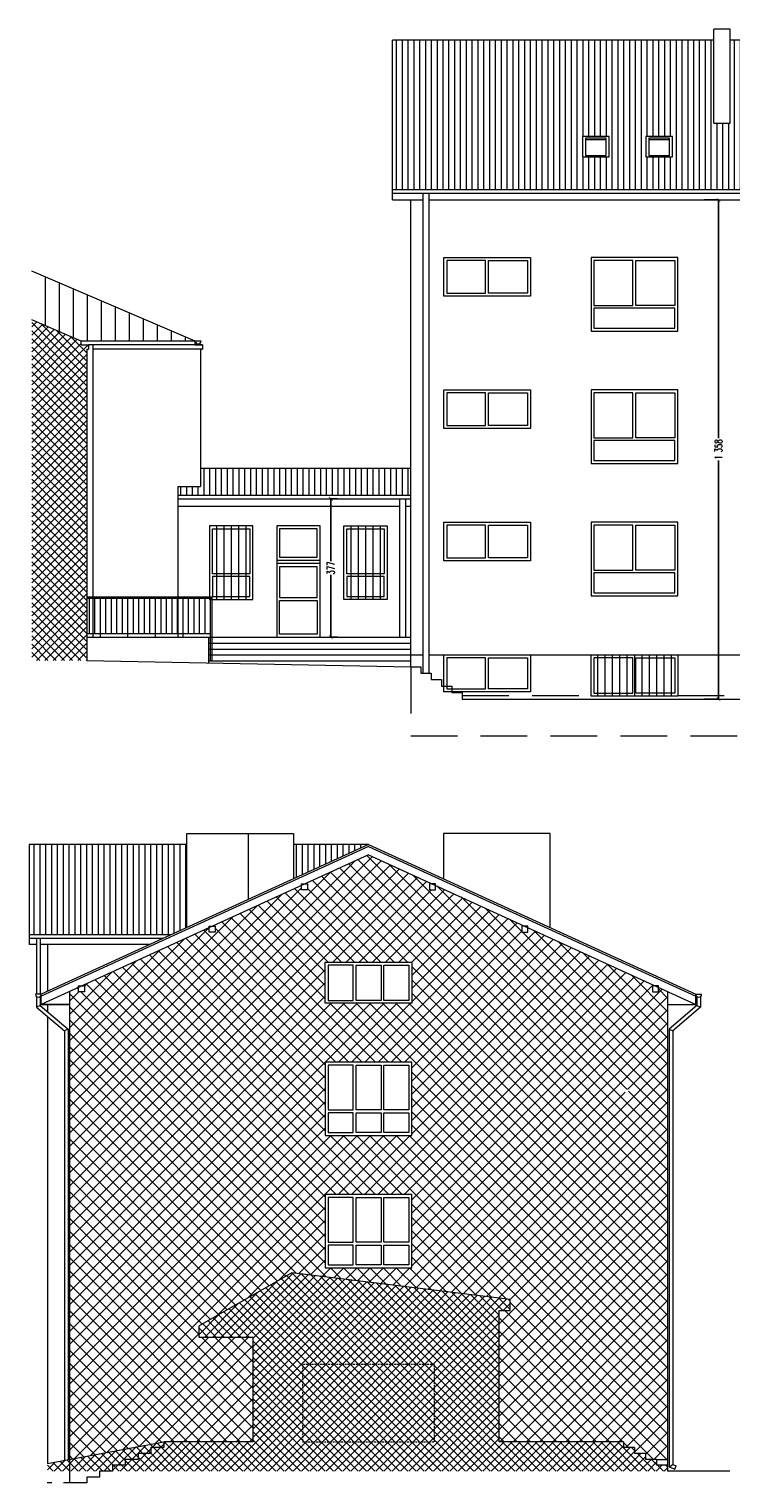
# Model space of a CAD drawing. Header units: centimetres. Extents: x -169503 to -110243, y -22061 to 11368.
# Tile 12 of 37: x -151032 to -149121, y -2214 to 1741. Entities that reach past the tile are written whole.
import ezdxf

# ---------------------------------------------------------------- set-up
doc = ezdxf.new("R2010")
doc.units = ezdxf.units.CM
doc.header["$LTSCALE"] = 10
for name, pattern in [('DASHED', [0.75, 0.5, -0.25]), ('KRESKOWA', [19.05, 12.7, -6.35]), ('UKRYTE', [9.525, 6.35, -3.175])]:
    doc.linetypes.add(name, pattern=pattern)
doc.layers.get('0').update_dxf_attribs({"color": 250})
doc.layers.get('Defpoints').update_dxf_attribs({"color": 250})
for name, color, linetype, lineweight in [('_BALUSTRADY', 250, 'Continuous', 15), ('_DOCIEPLENIE ISTN', 250, 'Continuous', 15), ('_KRATY', 250, 'Continuous', 15), ('_OKNA', 250, 'Continuous', 15), ('_SC', 250, 'Continuous', 15), ('_WID', 250, 'Continuous', 15)]:
    doc.layers.add(name, color=color, linetype=linetype, lineweight=lineweight)
doc.styles.add('styl1', font='Simplex.SHX', dxfattribs={"width": 0.7})
doc.dimstyles.new('100', dxfattribs={"dimtxt": 20, "dimasz": 10, "dimexe": 1.25, "dimexo": 0, "dimtad": 0, "dimdec": 1, "dimdsep": 46, "dimlunit": 6, "dimtxsty": 'styl1', "dimblk1": 'ARCHTICK', "dimblk2": 'ARCHTICK', "dimsah": 1, "dimcen": 5, "dimclrt": 256, "dimadec": 0, "dimazin": 0, "dimtfac": 1, "dimtdec": 1, "dimtmove": 0, "dimatfit": 3, "dimldrblk": 'ARCHTICK', "dimfxl": 1.25, "dimtolj": 1, "dimtzin": 0, "dimarcsym": 0})
pattern_1 = [(90, (-15046.206, 544.223), (-15.875, 3e-15), [])]

# ---------------------------------------------------------------- blocks, each defined once
blk = doc.blocks.new('_ARCHTICK')
at = {"color": 0, "linetype": 'ByBlock', "const_width": 0.15}
blk.add_lwpolyline([(-0.5, -0.5), (0.5, 0.5)], dxfattribs=at)
blk = doc.blocks.new('*D176')
at = {"layer": '_WID', "color": 0, "lineweight": -2}
for p, q in [((-149194, 1276.7), (-149153.3, 1276.7)), ((-149154.5, 1276.7), (-149154.5, 628)), ((-149154.5, -81.3), (-149154.5, 567.4)), ((-149194, -81.3), (-149153.3, -81.3))]:
    blk.add_line(p, q, dxfattribs=at)
at = {"layer": 'Defpoints', "color": 0}
for p in [(-149194, 1276.7), (-149154.5, 1276.7), (-149194, -81.3)]:
    blk.add_point(p, dxfattribs=at)
at = {"layer": '_WID', "color": 0, "lineweight": -2, "xscale": 10, "yscale": 10, "zscale": 10}
for p, rotation in [((-149154.5, 1276.7), 90), ((-149154.5, -81.3), 270)]:
    blk.add_blockref('_ARCHTICK', p, dxfattribs=dict(at, rotation=rotation))
at = {"layer": '_WID', "insert": (-149154.5, 597.7), "char_height": 20, "attachment_point": 5, "rotation": 90, "style": 'styl1'}
blk.add_mtext('\\A1;1\xa0358', dxfattribs=at)
blk = doc.blocks.new('*D177')
at = {"layer": '_WID', "color": 0, "lineweight": -2}
for p, q in [((-150192, 463.7), (-150211.7, 463.7)), ((-150210.5, 463.7), (-150210.5, 293.8)), ((-150210.5, 86.7), (-150210.5, 256.6)), ((-150192, 86.7), (-150211.7, 86.7))]:
    blk.add_line(p, q, dxfattribs=at)
at = {"layer": 'Defpoints', "color": 0}
for p in [(-150192, 463.7), (-150210.5, 86.7), (-150192, 86.7)]:
    blk.add_point(p, dxfattribs=at)
at = {"layer": '_WID', "color": 0, "lineweight": -2, "xscale": 10, "yscale": 10, "zscale": 10}
for p, rotation in [((-150210.5, 463.7), 90), ((-150210.5, 86.7), 270)]:
    blk.add_blockref('_ARCHTICK', p, dxfattribs=dict(at, rotation=rotation))
at = {"layer": '_WID', "insert": (-150210.5, 275.2), "char_height": 20, "attachment_point": 5, "rotation": 90, "style": 'styl1'}
blk.add_mtext('\\A1;377', dxfattribs=at)

msp = doc.modelspace()

# ---------------------------------------------------------------- hatches: boundary and pattern name
at = {"layer": '_DOCIEPLENIE ISTN'}
h = msp.add_hatch(dxfattribs=at)
h.set_pattern_fill('ANSI37', color=256, scale=8)
h.set_pattern_definition([(45, (-7.336, 76.6), (-17.9605122, 17.9605122), []), (135, (-7.336, 76.6), (-17.9605122, -17.9605122), [])])
h.paths.add_polyline_path([(-149293.06, -877.17), (-149318.06, -865.74), (-149318.06, -878.08), (-149334.06, -878.08), (-149334.06, -862.08), (-149326.06, -862.08), (-149673.66, -703.2), (-149673.66, -715.54), (-149689.66, -715.54), (-149689.66, -699.54), (-149681.66, -699.54), (-149925.4, -588.13), (-149925.4, -600.47), (-149941.4, -600.47), (-149941.4, -584.47), (-149933.4, -584.47), (-150107.56, -504.86), (-150281.72, -584.47), (-150273.72, -584.47), (-150273.72, -600.47), (-150289.72, -600.47), (-150289.72, -588.13), (-150533.46, -699.54), (-150525.46, -699.54), (-150525.46, -715.54), (-150541.46, -715.54), (-150541.46, -703.2), (-150889.06, -862.08), (-150881.06, -862.08), (-150881.06, -878.08), (-150897.06, -878.08), (-150897.06, -865.74), (-150922.06, -877.17), (-150922.06, -2150.17), (-150665.06, -2102.17), (-150422.06, -2102.17), (-150422.06, -1817.17), (-150569.06, -1817.17), (-150569.06, -1787.17), (-150316.06, -1642.17), (-149722.06, -1715.17), (-149722.06, -1745.17), (-149752.06, -1745.17), (-149752.06, -2102.17), (-149413.06, -2102.17), (-149413.06, -2118.17), (-149383.06, -2118.17), (-149383.06, -2134.17), (-149353.06, -2134.17), (-149353.06, -2150.17), (-149323.06, -2150.17), (-149293.06, -2150.17), (-149293.06, -1148.39), (-149399.36, -1148.39, -1), (-149409.76, -1148.39, -1), (-149399.36, -1148.39), (-149293.06, -1148.39)])
h.paths.add_polyline_path([(-149989.56, -1069.17), (-149989.56, -1269.17), (-150225.56, -1269.17), (-150225.56, -1069.17)], flags=16)
h.paths.add_polyline_path([(-149997.56, -1077.17), (-149997.56, -1199.17), (-150065.56, -1199.17), (-150065.56, -1077.17)], flags=0)
h.paths.add_polyline_path([(-149989.56, -909.17), (-150225.56, -909.17), (-150225.56, -797.17), (-149989.56, -797.17)], flags=16)
h.paths.add_polyline_path([(-149997.56, -901.17), (-150065.56, -901.17), (-150065.56, -805.17), (-149997.56, -805.17)], flags=0)
h.paths.add_polyline_path([(-149997.56, -1207.17), (-149997.56, -1261.17), (-150065.56, -1261.17), (-150065.56, -1207.17)], flags=0)
h.paths.add_polyline_path([(-150073.56, -1077.17), (-150073.56, -1199.17), (-150141.56, -1199.17), (-150141.56, -1077.17)], flags=0)
h.paths.add_polyline_path([(-150073.56, -901.17), (-150141.56, -901.17), (-150141.56, -805.17), (-150073.56, -805.17)], flags=0)
h.paths.add_polyline_path([(-150073.56, -1207.17), (-150073.56, -1261.17), (-150141.56, -1261.17), (-150141.56, -1207.17)], flags=0)
h.paths.add_polyline_path([(-149989.56, -1429.17), (-149989.56, -1629.17), (-150225.56, -1629.17), (-150225.56, -1429.17)], flags=16)
h.paths.add_polyline_path([(-150149.56, -1077.17), (-150149.56, -1199.17), (-150217.56, -1199.17), (-150217.56, -1077.17)], flags=0)
h.paths.add_polyline_path([(-149997.56, -1437.17), (-149997.56, -1559.17), (-150065.56, -1559.17), (-150065.56, -1437.17)], flags=0)
h.paths.add_polyline_path([(-150149.56, -901.17), (-150217.56, -901.17), (-150217.56, -805.17), (-150149.56, -805.17)], flags=0)
h.paths.add_polyline_path([(-150149.56, -1207.17), (-150149.56, -1261.17), (-150217.56, -1261.17), (-150217.56, -1207.17)], flags=0)
h.paths.add_polyline_path([(-150073.56, -1437.17), (-150073.56, -1559.17), (-150141.56, -1559.17), (-150141.56, -1437.17)], flags=0)
h.paths.add_polyline_path([(-149997.56, -1567.17), (-149997.56, -1621.17), (-150065.56, -1621.17), (-150065.56, -1567.17)], flags=0)
h.paths.add_polyline_path([(-150149.56, -1437.17), (-150149.56, -1559.17), (-150217.56, -1559.17), (-150217.56, -1437.17)], flags=0)
h.paths.add_polyline_path([(-150073.56, -1567.17), (-150073.56, -1621.17), (-150141.56, -1621.17), (-150141.56, -1567.17)], flags=0)
h.paths.add_polyline_path([(-150149.56, -1567.17), (-150149.56, -1621.17), (-150217.56, -1621.17), (-150217.56, -1567.17)], flags=0)
h.paths.add_polyline_path([(-150160.9, -1527.75), (-150047.56, -1527.75), (-150047.56, -1464.42), (-150160.9, -1464.42)], flags=8)
h.paths.add_polyline_path([(-150160.9, -1167.75), (-150047.56, -1167.75), (-150047.56, -1104.42), (-150160.9, -1104.42)], flags=8)
h.paths.add_polyline_path([(-150160.9, -882.02), (-150047.56, -882.02), (-150047.56, -818.68), (-150160.9, -818.68)], flags=8)
at = {"layer": '_OKNA'}
h = msp.add_hatch(dxfattribs=at)
h.set_pattern_fill('ANSI31', color=256, scale=5, angle=45)
h.set_pattern_definition(pattern_1)
h.paths.add_polyline_path([(-149166.84, 1711.48), (-150042.72, 1711.48), (-150042.72, 1304.17), (-144977.77, 1304.17), (-144977.77, 1711.48), (-146073.99, 1711.48), (-146073.99, 1485.45), (-146117.99, 1485.45), (-146117.99, 1711.48), (-146446.1, 1711.48), (-146446.1, 1485.45), (-146490.1, 1485.45), (-146490.1, 1711.48), (-147521.46, 1711.48), (-147521.46, 1485.45), (-147565.46, 1485.45), (-147565.46, 1711.48), (-147812.84, 1711.48), (-147812.84, 1435.67), (-147856.84, 1435.67), (-147856.84, 1711.48), (-148072.84, 1711.48), (-148072.84, 1485.45), (-148116.84, 1485.45), (-148116.84, 1711.48), (-148902.5, 1711.48), (-148902.5, 1485.45), (-148946.5, 1485.45), (-148946.5, 1711.48), (-149122.84, 1711.48), (-149122.84, 1485.45), (-149166.84, 1485.45)])
h.paths.add_polyline_path([(-149452.49, 1448.76), (-149452.49, 1393.91), (-149524.99, 1393.91), (-149524.99, 1448.76)], flags=16)
h.paths.add_polyline_path([(-149460.49, 1444.76), (-149460.49, 1397.91), (-149516.99, 1397.91), (-149516.99, 1444.76)], flags=0)
h.paths.add_polyline_path([(-149352.49, 1448.76), (-149279.99, 1448.76), (-149279.99, 1393.91), (-149352.49, 1393.91)], flags=16)
h.paths.add_polyline_path([(-149344.49, 1444.76), (-149287.99, 1444.76), (-149287.99, 1397.91), (-149344.49, 1397.91)], flags=0)
h.paths.add_polyline_path([(-149053.04, 1448.76), (-148980.54, 1448.76), (-148980.54, 1393.91), (-149053.04, 1393.91)], flags=16)
h.paths.add_polyline_path([(-149045.04, 1444.76), (-148988.54, 1444.76), (-148988.54, 1397.91), (-149045.04, 1397.91)], flags=0)
h.paths.add_polyline_path([(-148880.54, 1448.76), (-148808.04, 1448.76), (-148808.04, 1393.91), (-148880.54, 1393.91)], flags=16)
h.paths.add_polyline_path([(-148872.54, 1444.76), (-148816.04, 1444.76), (-148816.04, 1397.91), (-148872.54, 1397.91)], flags=0)
h.paths.add_polyline_path([(-148708.04, 1448.76), (-148635.55, 1448.76), (-148635.55, 1393.91), (-148708.04, 1393.91)], flags=16)
h.paths.add_polyline_path([(-148700.04, 1444.76), (-148643.55, 1444.76), (-148643.55, 1397.91), (-148700.04, 1397.91)], flags=0)
h.paths.add_polyline_path([(-148535.55, 1448.76), (-148463.05, 1448.76), (-148463.05, 1393.91), (-148535.55, 1393.91)], flags=16)
h.paths.add_polyline_path([(-148527.55, 1444.76), (-148471.05, 1444.76), (-148471.05, 1397.91), (-148527.55, 1397.91)], flags=0)
h.paths.add_polyline_path([(-148363.05, 1448.76), (-148290.55, 1448.76), (-148290.55, 1393.91), (-148363.05, 1393.91)], flags=16)
h.paths.add_polyline_path([(-148355.05, 1444.76), (-148298.55, 1444.76), (-148298.55, 1397.91), (-148355.05, 1397.91)], flags=0)
h.paths.add_polyline_path([(-148190.55, 1448.76), (-148118.05, 1448.76), (-148118.05, 1393.91), (-148190.55, 1393.91)], flags=16)
h.paths.add_polyline_path([(-148182.55, 1444.76), (-148126.05, 1444.76), (-148126.05, 1397.91), (-148182.55, 1397.91)], flags=0)
h.paths.add_polyline_path([(-148018.05, 1448.76), (-147945.56, 1448.76), (-147945.56, 1393.91), (-148018.05, 1393.91)], flags=16)
h.paths.add_polyline_path([(-148010.05, 1444.76), (-147953.56, 1444.76), (-147953.56, 1397.91), (-148010.05, 1397.91)], flags=0)
h.paths.add_polyline_path([(-147743.04, 1448.76), (-147670.54, 1448.76), (-147670.54, 1393.91), (-147743.04, 1393.91)], flags=16)
h.paths.add_polyline_path([(-147735.04, 1444.76), (-147678.54, 1444.76), (-147678.54, 1397.91), (-147735.04, 1397.91)], flags=0)
h.paths.add_polyline_path([(-147570.54, 1448.76), (-147498.04, 1448.76), (-147498.04, 1393.91), (-147570.54, 1393.91)], flags=16)
h.paths.add_polyline_path([(-147562.54, 1444.76), (-147506.04, 1444.76), (-147506.04, 1397.91), (-147562.54, 1397.91)], flags=0)
h.paths.add_polyline_path([(-147398.04, 1448.76), (-147325.55, 1448.76), (-147325.55, 1393.91), (-147398.04, 1393.91)], flags=16)
h.paths.add_polyline_path([(-147390.04, 1444.76), (-147333.55, 1444.76), (-147333.55, 1397.91), (-147390.04, 1397.91)], flags=0)
h.paths.add_polyline_path([(-147225.55, 1448.76), (-147153.05, 1448.76), (-147153.05, 1393.91), (-147225.55, 1393.91)], flags=16)
h.paths.add_polyline_path([(-147217.55, 1444.76), (-147161.05, 1444.76), (-147161.05, 1397.91), (-147217.55, 1397.91)], flags=0)
h.paths.add_polyline_path([(-147053.05, 1448.76), (-146980.55, 1448.76), (-146980.55, 1393.91), (-147053.05, 1393.91)], flags=16)
h.paths.add_polyline_path([(-147045.05, 1444.76), (-146988.55, 1444.76), (-146988.55, 1397.91), (-147045.05, 1397.91)], flags=0)
h.paths.add_polyline_path([(-146880.55, 1448.76), (-146808.05, 1448.76), (-146808.05, 1393.91), (-146880.55, 1393.91)], flags=16)
h.paths.add_polyline_path([(-146872.55, 1444.76), (-146816.05, 1444.76), (-146816.05, 1397.91), (-146872.55, 1397.91)], flags=0)
h.paths.add_polyline_path([(-146708.05, 1448.76), (-146635.56, 1448.76), (-146635.56, 1393.91), (-146708.05, 1393.91)], flags=16)
h.paths.add_polyline_path([(-146700.05, 1444.76), (-146643.56, 1444.76), (-146643.56, 1397.91), (-146700.05, 1397.91)], flags=0)
h.paths.add_polyline_path([(-146021.3, 1448.76), (-145948.8, 1448.76), (-145948.8, 1393.91), (-146021.3, 1393.91)], flags=16)
h.paths.add_polyline_path([(-146013.3, 1444.76), (-145956.8, 1444.76), (-145956.8, 1397.91), (-146013.3, 1397.91)], flags=0)
h.paths.add_polyline_path([(-145848.8, 1448.76), (-145776.3, 1448.76), (-145776.3, 1393.91), (-145848.8, 1393.91)], flags=16)
h.paths.add_polyline_path([(-145840.8, 1444.76), (-145784.3, 1444.76), (-145784.3, 1397.91), (-145840.8, 1397.91)], flags=0)
h.paths.add_polyline_path([(-145676.3, 1448.76), (-145603.8, 1448.76), (-145603.8, 1393.91), (-145676.3, 1393.91)], flags=16)
h.paths.add_polyline_path([(-145668.3, 1444.76), (-145611.8, 1444.76), (-145611.8, 1397.91), (-145668.3, 1397.91)], flags=0)
h.paths.add_polyline_path([(-145503.8, 1448.76), (-145431.31, 1448.76), (-145431.31, 1393.91), (-145503.8, 1393.91)], flags=16)
h.paths.add_polyline_path([(-145495.8, 1444.76), (-145439.31, 1444.76), (-145439.31, 1397.91), (-145495.8, 1397.91)], flags=0)
h.paths.add_polyline_path([(-145331.31, 1448.76), (-145258.81, 1448.76), (-145258.81, 1393.91), (-145331.31, 1393.91)], flags=16)
h.paths.add_polyline_path([(-145323.31, 1444.76), (-145266.81, 1444.76), (-145266.81, 1397.91), (-145323.31, 1397.91)], flags=0)
h = msp.add_hatch(dxfattribs=at)
h.set_pattern_fill('ANSI31', color=256, scale=12, angle=45)
h.set_pattern_definition([(90, (-15046.206, 544.223), (-38.1, 7e-15), [])])
h.paths.add_polyline_path([(-151024.72, 1082.88), (-151024.72, 950.39), (-150889.72, 892.69), (-150579.72, 892.69)])
h = msp.add_hatch(dxfattribs=at)
h.set_pattern_fill('ANSI37', color=256, scale=5)
h.set_pattern_definition([(45, (-15046.206, 544.223), (-11.2253202, 11.2253202), []), (135, (-15046.206, 544.223), (-11.2253202, -11.2253202), [])])
h.paths.add_polyline_path([(-150874.72, 870.69), (-150869.72, 870.69), (-150869.72, 882.69), (-150889.72, 882.69), (-150889.72, 892.69), (-151024.72, 950.39), (-151024.72, 23.69), (-150874.72, 23.69)])
h = msp.add_hatch(dxfattribs=at)
h.set_pattern_fill('ANSI31', color=256, scale=5, angle=45)
h.set_pattern_definition(pattern_1)
h.paths.add_polyline_path([(-149992.72, 546.69), (-150564.72, 546.69), (-150564.72, 497.1), (-150626.72, 497.1), (-150626.72, 473.69), (-149992.72, 473.69)])
h = msp.add_hatch(dxfattribs=at)
h.set_pattern_fill('ANSI31', color=256, scale=5, angle=45)
h.set_pattern_definition([(90, (-25128.997, -1644.63), (-15.875, 3e-15), [])])
h.paths.add_polyline_path([(-150602.06, -477.37), (-151032.06, -477.37), (-151032.06, -722.86), (-150644.61, -722.86), (-150602.06, -703.41)])
h.paths.add_polyline_path([(-150107.56, -477.37), (-150312.06, -477.37), (-150312.06, -570.85)])
h = msp.add_hatch(dxfattribs=at)
h.set_pattern_fill('ANSI37', color=256, scale=5)
h.set_pattern_definition([(45, (-25128.997, -1644.63), (-11.2253202, 11.2253202), []), (135, (-25128.997, -1644.63), (-11.2253202, -11.2253202), [])])
h.paths.add_polyline_path([(-150922.06, -2150.17), (-150982.06, -2161.37), (-150982.06, -2182.17), (-150922.06, -2182.17)])
h.paths.add_polyline_path([(-150770.06, -2150.17), (-150735.06, -2150.17), (-150735.06, -2134.17), (-150700.06, -2134.17), (-150700.06, -2118.17), (-150665.06, -2118.17), (-150665.06, -2102.17), (-150922.06, -2150.17), (-150922.06, -2182.17), (-150805.06, -2182.17), (-150805.06, -2166.17), (-150770.06, -2166.17)])
h.paths.add_polyline_path([(-149323.06, -2150.17), (-149353.06, -2150.17), (-149353.06, -2134.17), (-149383.06, -2134.17), (-149383.06, -2118.17), (-149413.06, -2118.17), (-149413.06, -2102.17), (-149752.06, -2102.17), (-149752.06, -1745.17), (-149722.06, -1745.17), (-149722.06, -1715.17), (-150316.06, -1642.17), (-150569.06, -1787.17), (-150569.06, -1817.17), (-150422.06, -1817.17), (-150422.06, -2102.17), (-150665.06, -2102.17), (-150665.06, -2118.17), (-150700.06, -2118.17), (-150700.06, -2134.17), (-150735.06, -2134.17), (-150735.06, -2150.17), (-150770.06, -2150.17), (-150770.06, -2166.17), (-150805.06, -2166.17), (-150805.06, -2182.17), (-149293.06, -2182.17), (-149293.06, -2166.17), (-149323.06, -2166.17)])

# ---------------------------------------------------------------- linework, layer by layer
at = {"layer": '_BALUSTRADY'}
for p, q in [((-150874.72, 196.69), (-150533.72, 196.69)), ((-150874.72, 192.69), (-150533.72, 192.69)), ((-150867.72, 96.69), (-150867.72, 192.69)), ((-150852.72, 96.69), (-150852.72, 192.69)), ((-150837.72, 86.69), (-150837.72, 192.69)), ((-150822.72, 96.69), (-150822.72, 192.69)), ((-150807.72, 96.69), (-150807.72, 192.69)), ((-150792.72, 96.69), (-150792.72, 192.69)), ((-150777.72, 96.69), (-150777.72, 192.69)), ((-150762.72, 86.69), (-150762.72, 192.69)), ((-150747.72, 96.69), (-150747.72, 192.69)), ((-150732.72, 96.69), (-150732.72, 192.69)), ((-150717.72, 96.69), (-150717.72, 192.69)), ((-150702.72, 96.69), (-150702.72, 192.69)), ((-150687.72, 86.69), (-150687.72, 192.69)), ((-150672.72, 96.69), (-150672.72, 192.69)), ((-150657.72, 96.69), (-150657.72, 192.69)), ((-150642.72, 96.69), (-150642.72, 192.69)), ((-150627.72, 96.69), (-150627.72, 192.69)), ((-150612.72, 86.69), (-150612.72, 192.69)), ((-150597.72, 96.69), (-150597.72, 192.69)), ((-150582.72, 96.69), (-150582.72, 192.69)), ((-150567.72, 96.69), (-150567.72, 192.69)), ((-150552.72, 96.69), (-150552.72, 192.69)), ((-150537.72, 22.69), (-150537.72, 196.69)), ((-150533.72, 22.69), (-150533.72, 196.69)), ((-150874.72, 96.69), (-150537.72, 96.69))]:
    msp.add_line(p, q, dxfattribs=at)
at = {"layer": '_KRATY'}
for p, q in [((-150521.72, 389.69), (-150521.72, 189.69)), ((-150501.72, 389.69), (-150501.72, 189.69)), ((-150481.72, 389.69), (-150481.72, 189.69)), ((-150461.72, 389.69), (-150461.72, 189.69)), ((-150441.72, 389.69), (-150441.72, 189.69)), ((-150155.72, 389.69), (-150155.72, 189.69)), ((-150135.72, 389.69), (-150135.72, 189.69)), ((-150115.72, 389.69), (-150115.72, 189.69)), ((-150095.72, 389.69), (-150095.72, 189.69)), ((-150075.72, 389.69), (-150075.72, 189.69)), ((-149483.72, 38.69), (-149483.72, -73.31)), ((-149463.72, 38.69), (-149463.72, -73.31)), ((-149443.72, 38.69), (-149443.72, -73.31)), ((-149423.72, 38.69), (-149423.72, -73.31)), ((-149403.72, 38.69), (-149403.72, -73.31)), ((-149383.72, 38.69), (-149383.72, -73.31)), ((-149363.72, 38.69), (-149363.72, -73.31)), ((-149343.72, 38.69), (-149343.72, -73.31)), ((-149323.72, 38.69), (-149323.72, -73.31)), ((-149303.72, 38.69), (-149303.72, -73.31)), ((-149283.72, 38.69), (-149283.72, -73.31))]:
    msp.add_line(p, q, dxfattribs=at)
at = {"layer": '_OKNA'}
for p, q in [((-149516.99, 1440.76, -3226.13), (-149460.49, 1440.76, -3226.13)), ((-149344.49, 1440.76, -3226.13), (-149287.99, 1440.76, -3226.13)), ((-150357.72, 296.69), (-150239.72, 296.69)), ((-150357.72, 288.69), (-150239.72, 288.69))]:
    msp.add_line(p, q, dxfattribs=at)
at = {"layer": '_OKNA', "elevation": -3226.13}
for points in [[(-149516.99, 1397.91), (-149460.49, 1397.91), (-149460.49, 1444.76), (-149516.99, 1444.76)], [(-149344.49, 1397.91), (-149287.99, 1397.91), (-149287.99, 1444.76), (-149344.49, 1444.76)]]:
    msp.add_lwpolyline(points, close=True, dxfattribs=at)
at = {"layer": '_OKNA'}
for points in [[(-149894.72, 1022.69), (-149788.72, 1022.69), (-149788.72, 1111.69), (-149894.72, 1111.69)], [(-149674.72, 1022.69), (-149780.72, 1022.69), (-149780.72, 1111.69), (-149674.72, 1111.69)], [(-149493.72, 989.69), (-149387.72, 989.69), (-149387.72, 1111.69), (-149493.72, 1111.69)], [(-149273.72, 989.69), (-149379.72, 989.69), (-149379.72, 1111.69), (-149273.72, 1111.69)], [(-149493.72, 927.69), (-149273.72, 927.69), (-149273.72, 981.69), (-149493.72, 981.69)], [(-149894.72, 662.69), (-149788.72, 662.69), (-149788.72, 751.69), (-149894.72, 751.69)], [(-149674.72, 662.69), (-149780.72, 662.69), (-149780.72, 751.69), (-149674.72, 751.69)], [(-149493.72, 629.69), (-149387.72, 629.69), (-149387.72, 751.69), (-149493.72, 751.69)], [(-149273.72, 629.69), (-149379.72, 629.69), (-149379.72, 751.69), (-149273.72, 751.69)], [(-149493.72, 567.69), (-149273.72, 567.69), (-149273.72, 621.69), (-149493.72, 621.69)], [(-150430.72, 259.69), (-150532.72, 259.69), (-150532.72, 381.69), (-150430.72, 381.69)], [(-150349.72, 304.69), (-150247.72, 304.69), (-150247.72, 381.69), (-150349.72, 381.69)], [(-150064.72, 259.69), (-150166.72, 259.69), (-150166.72, 381.69), (-150064.72, 381.69)], [(-149894.72, 302.69), (-149788.72, 302.69), (-149788.72, 391.69), (-149894.72, 391.69)], [(-149674.72, 302.69), (-149780.72, 302.69), (-149780.72, 391.69), (-149674.72, 391.69)], [(-149493.72, 269.69), (-149387.72, 269.69), (-149387.72, 391.69), (-149493.72, 391.69)], [(-149273.72, 269.69), (-149379.72, 269.69), (-149379.72, 391.69), (-149273.72, 391.69)], [(-150349.72, 194.69), (-150247.72, 194.69), (-150247.72, 278.69), (-150349.72, 278.69)], [(-150532.72, 197.69), (-150430.72, 197.69), (-150430.72, 251.69), (-150532.72, 251.69)], [(-150166.72, 197.69), (-150064.72, 197.69), (-150064.72, 251.69), (-150166.72, 251.69)], [(-149493.72, 207.69), (-149273.72, 207.69), (-149273.72, 261.69), (-149493.72, 261.69)], [(-150349.72, 186.69), (-150247.72, 186.69), (-150247.72, 94.69), (-150349.72, 94.69)], [(-149894.72, -53.31), (-149788.72, -53.31), (-149788.72, 30.69), (-149894.72, 30.69)], [(-149674.72, -53.31), (-149780.72, -53.31), (-149780.72, 30.69), (-149674.72, 30.69)], [(-149493.72, -65.31), (-149387.72, -65.31), (-149387.72, 30.69), (-149493.72, 30.69)], [(-149273.72, -65.31), (-149379.72, -65.31), (-149379.72, 30.69), (-149273.72, 30.69)], [(-150217.56, -901.17), (-150149.56, -901.17), (-150149.56, -805.17), (-150217.56, -805.17)], [(-150073.56, -901.17), (-150141.56, -901.17), (-150141.56, -805.17), (-150073.56, -805.17)], [(-149997.56, -901.17), (-150065.56, -901.17), (-150065.56, -805.17), (-149997.56, -805.17)], [(-150217.56, -1199.17), (-150149.56, -1199.17), (-150149.56, -1077.17), (-150217.56, -1077.17)], [(-150073.56, -1199.17), (-150141.56, -1199.17), (-150141.56, -1077.17), (-150073.56, -1077.17)], [(-149997.56, -1199.17), (-150065.56, -1199.17), (-150065.56, -1077.17), (-149997.56, -1077.17)], [(-150217.56, -1261.17), (-150149.56, -1261.17), (-150149.56, -1207.17), (-150217.56, -1207.17)], [(-150073.56, -1261.17), (-150141.56, -1261.17), (-150141.56, -1207.17), (-150073.56, -1207.17)], [(-149997.56, -1261.17), (-150065.56, -1261.17), (-150065.56, -1207.17), (-149997.56, -1207.17)], [(-150217.56, -1559.17), (-150149.56, -1559.17), (-150149.56, -1437.17), (-150217.56, -1437.17)], [(-150073.56, -1559.17), (-150141.56, -1559.17), (-150141.56, -1437.17), (-150073.56, -1437.17)], [(-149997.56, -1559.17), (-150065.56, -1559.17), (-150065.56, -1437.17), (-149997.56, -1437.17)], [(-150217.56, -1621.17), (-150149.56, -1621.17), (-150149.56, -1567.17), (-150217.56, -1567.17)], [(-150073.56, -1621.17), (-150141.56, -1621.17), (-150141.56, -1567.17), (-150073.56, -1567.17)], [(-149997.56, -1621.17), (-150065.56, -1621.17), (-150065.56, -1567.17), (-149997.56, -1567.17)]]:
    msp.add_lwpolyline(points, close=True, dxfattribs=at)
at = {"layer": '_SC'}
for p, q in [((-150889.72, 892.69), (-151024.72, 950.39)), ((-150889.72, 882.69), (-150889.72, 892.69)), ((-150889.72, 882.69), (-150869.72, 882.69)), ((-150874.72, 870.69), (-150874.72, 23.69)), ((-150874.72, 870.69), (-150869.72, 870.69)), ((-150869.72, 882.69), (-150869.72, 870.69)), ((-150874.72, 23.69), (-149992.72, 6.69)), ((-149992.77, 6.69), (-149964.72, 6.69)), ((-149964.72, 6.69), (-149964.72, -10.91)), ((-149964.72, -10.91), (-149936.72, -10.91)), ((-149936.72, -10.91), (-149936.72, -28.51)), ((-149936.72, -28.51), (-149908.72, -28.51)), ((-149908.72, -28.51), (-149908.72, -46.11)), ((-149908.72, -46.11), (-149880.72, -46.11)), ((-149880.72, -46.11), (-149880.72, -63.71)), ((-149880.72, -63.71), (-149852.72, -63.71)), ((-149852.72, -63.71), (-149852.72, -81.31)), ((-149852.72, -81.31), (-149090.8, -81.31)), ((-150316.06, -1642.17), (-150569.06, -1787.17)), ((-149722.06, -1715.17), (-150316.06, -1642.17)), ((-149722.06, -1745.17), (-149722.06, -1715.17)), ((-149752.06, -2102.17), (-149752.06, -1745.17)), ((-149752.06, -1745.17), (-149722.06, -1745.17)), ((-150569.06, -1817.17), (-150569.06, -1787.17)), ((-150569.06, -1817.17), (-150422.06, -1817.17)), ((-150422.06, -2102.17), (-150422.06, -1817.17)), ((-150982.06, -2161.37), (-150665.06, -2102.17)), ((-150422.06, -2102.17), (-150665.06, -2102.17)), ((-150542.48, -2102.17), (-150562.06, -2102.17)), ((-149413.06, -2102.17), (-149752.06, -2102.17)), ((-149413.06, -2102.17), (-149413.06, -2118.17)), ((-149383.06, -2118.17), (-149413.06, -2118.17)), ((-149383.06, -2118.17), (-149383.06, -2134.17)), ((-149353.06, -2134.17), (-149383.06, -2134.17)), ((-149353.06, -2134.17), (-149353.06, -2150.17)), ((-149323.06, -2150.17), (-149353.06, -2150.17)), ((-149323.06, -2150.17), (-149353.06, -2150.17)), ((-149323.06, -2150.17), (-149323.06, -2166.17)), ((-149293.06, -2166.17), (-149323.06, -2166.17)), ((-149293.06, -2166.17), (-149293.06, -2182.17)), ((-149123.44, -2182.17), (-149293.06, -2182.17))]:
    msp.add_line(p, q, dxfattribs=at)
at = {"layer": '_WID'}
for p, q in [((-149166.84, 1485.45), (-149166.84, 1741.48)), ((-149122.84, 1741.48), (-149166.84, 1741.48)), ((-149122.84, 1485.45), (-149122.84, 1741.48)), ((-150042.72, 1276.69), (-150042.72, 1711.48)), ((-149166.84, 1711.48), (-150042.72, 1711.48)), ((-148946.5, 1711.48), (-149122.84, 1711.48)), ((-149166.84, 1485.45), (-149122.84, 1485.45)), ((-144977.77, 1304.17), (-150042.72, 1304.17)), ((-144977.77, 1294.17), (-150042.72, 1294.17)), ((-150042.72, 1276.69), (-149958.72, 1276.69)), ((-149992.72, 6.69), (-149992.72, 1276.69)), ((-149958.72, -10.91), (-149958.72, 1294.17)), ((-149942.72, -10.91), (-149942.72, 1294.17)), ((-149942.72, 1276.69), (-149075.9, 1276.69)), ((-150579.72, 892.69), (-151024.72, 1082.88)), ((-150563.72, 892.69), (-150889.72, 892.69)), ((-150559.72, 882.69), (-150869.72, 882.69)), ((-150858.72, 882.69), (-150858.72, 86.69)), ((-150559.72, 870.69), (-150858.72, 870.69)), ((-150579.72, 882.69), (-150579.72, 892.69)), ((-150579.72, 882.69), (-150579.72, 892.69)), ((-150579.72, 882.69), (-150559.72, 882.69)), ((-150564.72, 870.69), (-150564.72, 497.1)), ((-150564.72, 870.69), (-150559.72, 870.69)), ((-150559.72, 882.69), (-150559.72, 870.69)), ((-150564.72, 546.69), (-149992.49, 546.69)), ((-150626.72, 497.1), (-150564.72, 497.1)), ((-150626.72, 497.1), (-150626.72, 86.69)), ((-150626.9, 443.69), (-150023.02, 443.69)), ((-150626.72, 473.69), (-149992.54, 473.69)), ((-150626.72, 463.69), (-149992.54, 463.69)), ((-150023.02, 463.69), (-150023.02, 86.69)), ((-150007.02, 463.69), (-150007.02, 86.69)), ((-150007.02, 443.69), (-149992.72, 443.69)), ((-150874.72, 86.69), (-149992.72, 86.69)), ((-150542.72, 17.29), (-150542.72, 86.69)), ((-150542.72, 70.69), (-149992.72, 70.69)), ((-150542.72, 54.69), (-149992.72, 54.69)), ((-150542.72, 38.69), (-149992.72, 38.69)), ((-150542.72, 22.69), (-149992.72, 22.69)), ((-149992.72, 38.69), (-149958.72, 38.69)), ((-149942.72, 38.69), (-148126.25, 38.69)), ((-150434.47, -626.8), (-150434.47, -447.37)), ((-151032.06, -477.37), (-151032.06, -749.04)), ((-150602.06, -477.37), (-151032.06, -477.37)), ((-150107.56, -477.37), (-150998.63, -884.68)), ((-150107.56, -482.87), (-150998.63, -890.18)), ((-150107.56, -504.86), (-150998.63, -912.17)), ((-150107.56, -477.37), (-150312.06, -477.37)), ((-150107.56, -477.37), (-149216.49, -884.68)), ((-150107.56, -482.87), (-149216.49, -890.18)), ((-150107.56, -504.86), (-149216.49, -912.17)), ((-150644.61, -722.86), (-151032.06, -722.86)), ((-150666.49, -732.86), (-151032.06, -732.86)), ((-151011.63, -749.04), (-151032.06, -749.04)), ((-150701.9, -749.04), (-151001.63, -749.04)), ((-150982.06, -749.04), (-150982.06, -877.1)), ((-150998.63, -884.68), (-151014.63, -884.68)), ((-150998.63, -912.17), (-150998.63, -884.68)), ((-150922.06, -877.17), (-150922.06, -2150.17)), ((-149293.06, -877.17), (-149293.06, -2166.17)), ((-149216.49, -912.17), (-149216.49, -884.68)), ((-149216.49, -884.68), (-149200.49, -884.68)), ((-151001.63, -915.52), (-151011.63, -919.86)), ((-150998.63, -912.17), (-150922.06, -912.17)), ((-150922.06, -912.17), (-150998.63, -912.17)), ((-150982.06, -912.17), (-150982.06, -932.04)), ((-150982.06, -944.81), (-150982.06, -2161.37)), ((-149293.06, -912.17), (-149216.49, -912.17)), ((-149213.49, -915.52), (-149203.49, -919.86)), ((-150925.9, -979.42), (-150935.9, -983.76)), ((-149289.22, -979.42), (-149279.22, -983.76)), ((-149323.06, -2150.17), (-149293.06, -2150.17)), ((-149289.22, -2170.46), (-149279.22, -2163.77)), ((-149273.8, -2176.83), (-149269.98, -2167.58))]:
    msp.add_line(p, q, dxfattribs=at)
at = {"layer": '_WID', "linetype": 'KRESKOWA'}
for p, q in [((-149992.72, 6.69), (-149992.72, -181.31)), ((-149852.72, -71.31), (-149501.72, -71.31)), ((-149265.72, -71.31), (-149096.22, -71.31)), ((-149992.72, -181.31), (-148860.97, -181.31))]:
    msp.add_line(p, q, dxfattribs=at)
at = {"layer": '_WID', "linetype": 'UKRYTE'}
for p, q in [((-150700.06, -2134.17), (-150735.06, -2134.17)), ((-150735.06, -2134.17), (-150735.06, -2150.17)), ((-150665.06, -2118.17), (-150700.06, -2118.17)), ((-150700.06, -2118.17), (-150700.06, -2134.17)), ((-150665.06, -2102.17), (-150665.06, -2118.17)), ((-150922.06, -2150.17), (-150922.06, -2214.17)), ((-150770.06, -2166.17), (-150805.06, -2166.17)), ((-150805.06, -2166.17), (-150805.06, -2182.17)), ((-150735.06, -2150.17), (-150770.06, -2150.17)), ((-150770.06, -2150.17), (-150770.06, -2166.17)), ((-150875.06, -2214.17), (-150982.45, -2214.17)), ((-150840.06, -2198.17), (-150875.06, -2198.17)), ((-150875.06, -2198.17), (-150875.06, -2214.17)), ((-150805.06, -2182.17), (-150840.06, -2182.17)), ((-150840.06, -2182.17), (-150840.06, -2198.17))]:
    msp.add_line(p, q, dxfattribs=at)
at = {"layer": '_WID', "elevation": -3226.13}
for points in [[(-149524.99, 1393.91), (-149452.49, 1393.91), (-149452.49, 1448.76), (-149524.99, 1448.76)], [(-149352.49, 1393.91), (-149279.99, 1393.91), (-149279.99, 1448.76), (-149352.49, 1448.76)]]:
    msp.add_lwpolyline(points, close=True, dxfattribs=at)
at = {"layer": '_WID'}
for points in [[(-149902.72, 1119.69), (-149666.72, 1119.69), (-149666.72, 1014.69), (-149902.72, 1014.69)], [(-149501.72, 919.69), (-149265.72, 919.69), (-149265.72, 1119.69), (-149501.72, 1119.69)], [(-149902.72, 759.69), (-149666.72, 759.69), (-149666.72, 654.69), (-149902.72, 654.69)], [(-149501.72, 559.69), (-149265.72, 559.69), (-149265.72, 759.69), (-149501.72, 759.69)], [(-149902.72, 399.69), (-149666.72, 399.69), (-149666.72, 294.69), (-149902.72, 294.69)], [(-149501.72, 199.69), (-149265.72, 199.69), (-149265.72, 399.69), (-149501.72, 399.69)], [(-150540.72, 189.69), (-150422.72, 189.69), (-150422.72, 389.69), (-150540.72, 389.69)], [(-150357.72, 86.69), (-150239.72, 86.69), (-150239.72, 389.69), (-150357.72, 389.69)], [(-150056.72, 189.69), (-150174.72, 189.69), (-150174.72, 389.69), (-150056.72, 389.69)], [(-149902.72, 38.69), (-149666.72, 38.69), (-149666.72, -61.31), (-149902.72, -61.31)], [(-149501.72, 38.69), (-149265.72, 38.69), (-149265.72, -73.31), (-149501.72, -73.31)], [(-150289.72, -584.47), (-150273.72, -584.47), (-150273.72, -600.47), (-150289.72, -600.47)], [(-149925.4, -584.47), (-149941.4, -584.47), (-149941.4, -600.47), (-149925.4, -600.47)], [(-150541.46, -699.54), (-150525.46, -699.54), (-150525.46, -715.54), (-150541.46, -715.54)], [(-149673.66, -699.54), (-149689.66, -699.54), (-149689.66, -715.54), (-149673.66, -715.54)], [(-150225.56, -797.17), (-149989.56, -797.17), (-149989.56, -909.17), (-150225.56, -909.17)], [(-150897.06, -862.08), (-150881.06, -862.08), (-150881.06, -878.08), (-150897.06, -878.08)], [(-149318.06, -862.08), (-149334.06, -862.08), (-149334.06, -878.08), (-149318.06, -878.08)], [(-150225.56, -1269.17), (-149989.56, -1269.17), (-149989.56, -1069.17), (-150225.56, -1069.17)], [(-150225.56, -1629.17), (-149989.56, -1629.17), (-149989.56, -1429.17), (-150225.56, -1429.17)]]:
    msp.add_lwpolyline(points, close=True, dxfattribs=at)
for points in [[(-150602.06, -703.41), (-150602.06, -447.37), (-150312.06, -447.37), (-150312.06, -570.85)], [(-149613.06, -703.41), (-149613.06, -447.37), (-149903.06, -447.37), (-149903.06, -570.85)], [(-151011.63, -732.86), (-151011.63, -884.68)], [(-151001.63, -732.86), (-151001.63, -884.68)], [(-151011.63, -890.92), (-151011.63, -919.86), (-150935.9, -983.76), (-150935.9, -2152.75)], [(-151001.63, -890.92), (-151001.63, -915.52), (-150925.9, -979.42), (-150925.9, -2150.88)], [(-149213.49, -890.92), (-149213.49, -915.52), (-149289.22, -979.42), (-149289.22, -2170.46), (-149273.8, -2176.83)], [(-149203.49, -890.92), (-149203.49, -919.86), (-149279.22, -983.76), (-149279.22, -2163.77), (-149269.98, -2167.58)]]:
    msp.add_lwpolyline(points, dxfattribs=at)
at = {"layer": '_WID', "linetype": 'DASHED'}
msp.add_lwpolyline([(-150287.56, -2102.17), (-149927.56, -2102.17), (-149927.56, -1892.17), (-150287.56, -1892.17)], close=True, dxfattribs=at)
at = {"layer": '_WID'}
for centre in [(-150571.72, 892.69), (-151006.63, -884.68), (-149208.49, -884.68)]:
    msp.add_arc(centre, 8, 180, 0, dxfattribs=at)

# ---------------------------------------------------------------- dimensions: what is measured, and where the dimension line sits
for base, p1, p2, picture, middle in [((-149154.54, 1276.69), (-149194.01, -81.31), (-149194.01, 1276.69), '*D176', (-149154.54, 597.69)), ((-150210.48, 86.69), (-150191.98, 463.69), (-150191.98, 86.69), '*D177', (-150210.48, 275.19))]:
    dim = msp.add_linear_dim(base=base, p1=p1, p2=p2, angle=90, dimstyle='100', dxfattribs=at)
    dim.commit()
    dim.dimension.update_dxf_attribs({"geometry": picture, "text_midpoint": middle})

doc.saveas('drawing.dxf')
